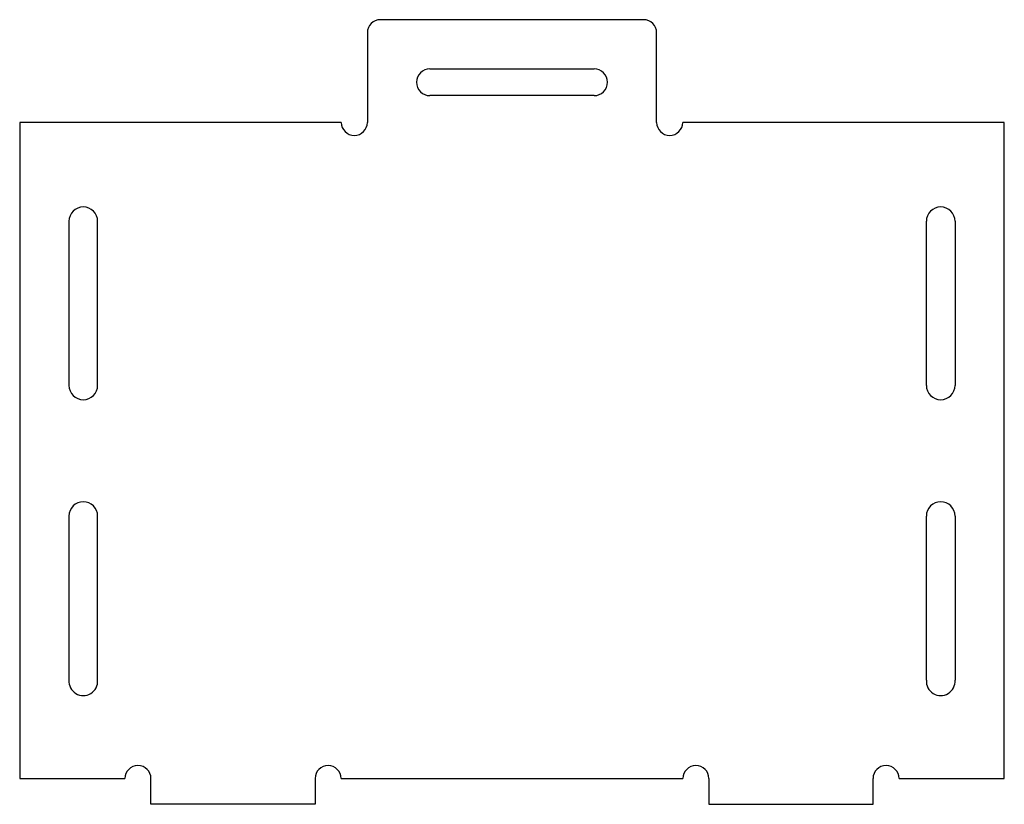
# Model space of a CAD drawing. Extents: x 0 to 60, y -1.6 to 46.3.
import ezdxf

# ---------------------------------------------------------------- set-up
doc = ezdxf.new("R2010")
doc.units = 0
doc.header["$MEASUREMENT"] = 0
doc.layers.add('VISIBLE', color=7, linetype='CONTINUOUS')

msp = doc.modelspace()

# ---------------------------------------------------------------- linework, layer by layer
at = {"layer": 'VISIBLE'}
for p, q in [((38.021, 46.26), (21.979, 46.26)), ((21.185, 45.466), (21.185, 40)), ((38.815, 40), (38.815, 45.466)), ((25, 43.26), (35, 43.26)), ((35, 41.63), (25, 41.63)), ((19.597, 40), (0, 40)), ((0, 40), (0, 0)), ((60, 40), (40.403, 40)), ((60, 0), (60, 40)), ((3, 33.97), (3, 23.97)), ((4.75, 23.97), (4.75, 33.97)), ((55.25, 23.97), (55.25, 33.97)), ((57, 33.97), (57, 23.97)), ((3, 16), (3, 6)), ((4.75, 6), (4.75, 16)), ((55.25, 6), (55.25, 16)), ((57, 16), (57, 6)), ((0, 0), (6.412, 0)), ((8, -1.57), (8, 0)), ((18, 0), (18, -1.57)), ((19.588, 0), (40.412, 0)), ((42, 0), (42, -1.57)), ((52, -1.57), (52, 0)), ((53.588, 0), (60, 0)), ((18, -1.57), (8, -1.57)), ((42, -1.57), (52, -1.57))]:
    msp.add_line(p, q, dxfattribs=at)
for centre, radius, start, end in [((21.979, 45.466), 0.794, 90, 180), ((38.021, 45.466), 0.794, 0, 90), ((25, 42.445), 0.815, 90, 270), ((35, 42.445), 0.815, 270, 90), ((20.391, 40), 0.794, 180, 0), ((39.609, 40), 0.794, 180, 0), ((3.875, 33.97), 0.875, 0, 180), ((56.125, 33.97), 0.875, 0, 180), ((3.875, 23.97), 0.875, 180, 0), ((56.125, 23.97), 0.875, 180, 0), ((3.875, 16), 0.875, 0, 180), ((56.125, 16), 0.875, 0, 180), ((3.875, 5.938), 0.877, 175.97099, 4.02901), ((56.125, 5.938), 0.877, 175.97099, 4.02901), ((7.206, 0), 0.794, 0, 180), ((18.794, 0), 0.794, 0, 180), ((41.206, 0), 0.794, 0, 180), ((52.794, 0), 0.794, 0, 180)]:
    msp.add_arc(centre, radius, start, end, dxfattribs=at)

doc.saveas('drawing.dxf')
